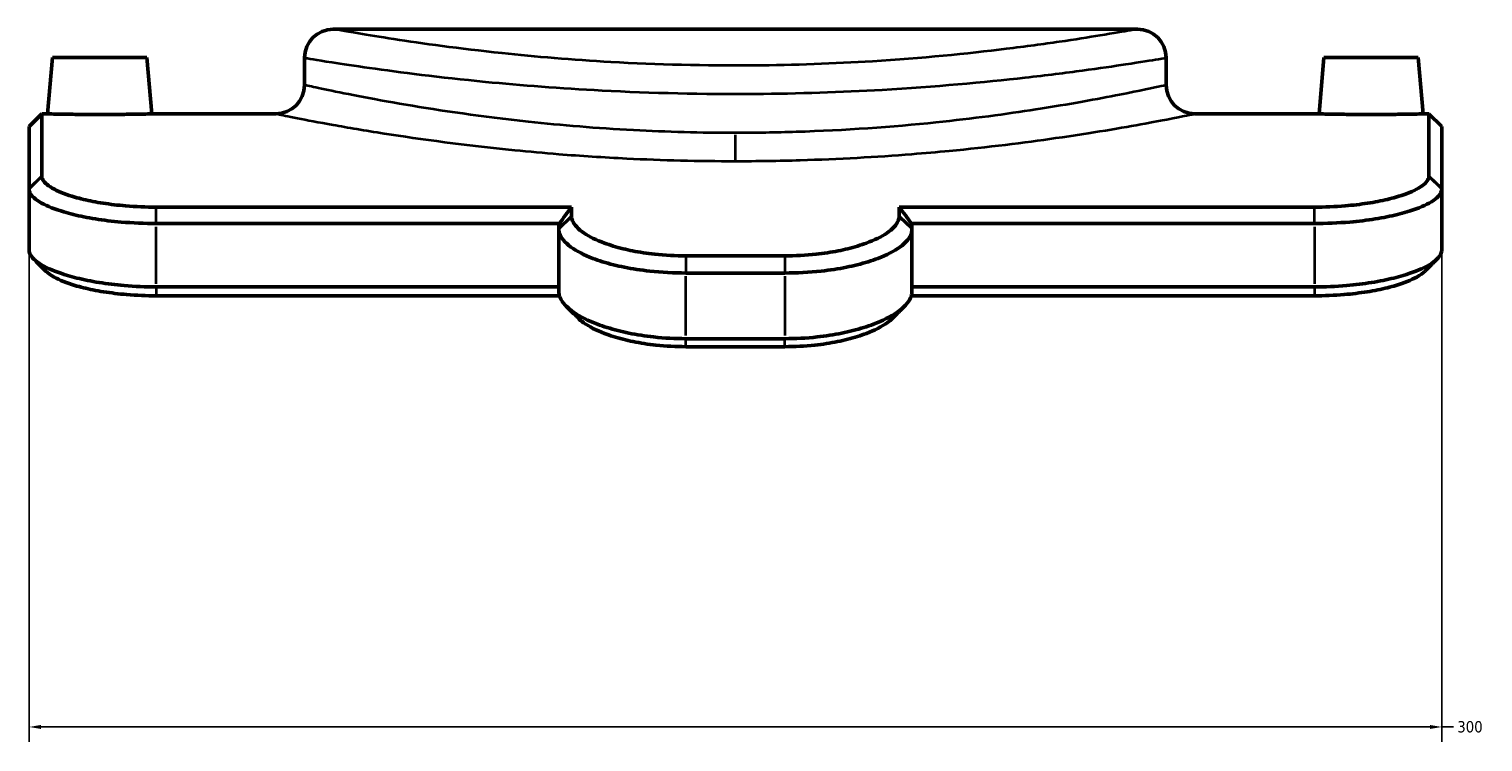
# Model space of a CAD drawing. Header units: millimetres. Extents: x -456 to 1391, y -624 to 930.
# Tile 8 of 9: x 1058 to 1367, y 156 to 307. Entities that reach past the tile are written whole.
import ezdxf

# ---------------------------------------------------------------- set-up
doc = ezdxf.new("R2010")
doc.units = ezdxf.units.MM
for name, color, linetype, lineweight in [('Dimension (ANSI)', 7, 'Continuous', 25), ('Visible (ANSI)', 7, 'Continuous', 50), ('Visible Narrow (ANSI)', 7, 'Continuous', 35)]:
    doc.layers.add(name, color=color, linetype=linetype, lineweight=lineweight)
doc.styles.add('Note Text (ANSI)', font='tahoma.ttf')
doc.dimstyles.new('Default - mm (ANSI)', dxfattribs={"dimtxt": 2.4, "dimasz": 2.5, "dimexe": 3.175, "dimexo": 1.6002, "dimgap": 0.8, "dimtad": 0, "dimtoh": 1, "dimdec": 0, "dimrnd": 1e-08, "dimzin": 4, "dimdsep": 46, "dimtxsty": 'Note Text (ANSI)', "dimcen": 0.09, "dimdle": 10, "dimclrd": 256, "dimclre": 256, "dimclrt": 5, "dimadec": 1, "dimazin": 1, "dimtfac": 1.27, "dimtofl": 0, "dimtmove": 0, "dimatfit": 3, "dimfxl": 1, "dimtolj": 1, "dimtzin": 4, "dimlwd": -1, "dimlwe": -1, "dimarcsym": 0})

# ---------------------------------------------------------------- blocks, each defined once
blk = doc.blocks.new('*D7')
at = {"layer": 'Defpoints', "color": 0, "transparency": 16777216}
for p in [(1058.49, 273.58), (1358.49, 273.58), (1358.49, 159.2)]:
    blk.add_point(p, dxfattribs=at)
at = {"layer": 'Dimension (ANSI)', "transparency": 16777216}
for p, q in [((1058.49, 271.98), (1058.49, 156.03)), ((1358.49, 271.98), (1358.49, 156.03)), ((1060.99, 159.2), (1355.99, 159.2)), ((1358.49, 159.2), (1360.99, 159.2))]:
    blk.add_line(p, q, dxfattribs=at)
for points in [[(1060.99, 159.62), (1060.99, 158.78), (1058.49, 159.2)], [(1355.99, 159.62), (1355.99, 158.78), (1358.49, 159.2)]]:
    blk.add_solid(points, dxfattribs=at)
at = {"layer": 'Dimension (ANSI)', "color": 5, "transparency": 16777216, "insert": (1361.79, 160.45), "char_height": 2.4, "attachment_point": 1, "style": 'Note Text (ANSI)'}
blk.add_mtext('\\A1;300', dxfattribs=at)

msp = doc.modelspace()

# ---------------------------------------------------------------- linework, layer by layer
at = {"layer": 'Visible (ANSI)'}
for p, q in [((1293.89, 307.37), (1123.09, 307.37)), ((1063.49, 301.37), (1062.44, 289.37)), ((1063.49, 301.37), (1083.49, 301.37)), ((1083.49, 301.37), (1084.54, 289.37)), ((1116.99, 301.27), (1116.99, 295.47)), ((1299.99, 301.27), (1299.99, 295.47)), ((1333.49, 301.37), (1332.44, 289.37)), ((1333.49, 301.37), (1353.49, 301.37)), ((1353.49, 301.37), (1354.54, 289.37)), ((1058.49, 286.67), (1061.19, 289.37)), ((1061.19, 289.37), (1061.19, 276.2)), ((1062.44, 289.37), (1061.19, 289.37)), ((1110.89, 289.37), (1084.54, 289.37)), ((1332.44, 289.37), (1306.09, 289.37)), ((1355.79, 289.37), (1354.54, 289.37)), ((1355.79, 276.2), (1355.79, 289.37)), ((1358.49, 286.67), (1355.79, 289.37)), ((1058.49, 273.58), (1058.49, 286.67)), ((1358.49, 286.67), (1358.49, 273.58)), ((1058.49, 273.58), (1058.49, 273.42)), ((1058.49, 273.42), (1058.49, 260.44)), ((1358.49, 273.42), (1358.49, 273.58)), ((1358.49, 260.44), (1358.49, 273.42)), ((1173.69, 269.58), (1085.49, 269.58)), ((1173.69, 269.58), (1173.69, 267.71)), ((1331.49, 269.58), (1243.29, 269.58)), ((1243.29, 267.71), (1243.29, 269.58)), ((1085.49, 266.1), (1171.11, 266.1)), ((1170.99, 265.13), (1170.99, 265.97)), ((1245.87, 266.1), (1331.49, 266.1)), ((1245.99, 265.97), (1245.99, 265.13)), ((1170.99, 265.13), (1170.99, 264.87)), ((1170.99, 264.87), (1170.99, 251.64)), ((1245.99, 264.87), (1245.99, 265.13)), ((1245.99, 251.64), (1245.99, 264.87)), ((1218.99, 259.24), (1197.99, 259.24)), ((1197.99, 255.58), (1218.99, 255.58)), ((1170.99, 252.63), (1085.49, 252.63)), ((1085.49, 250.75), (1171.13, 250.75)), ((1245.86, 250.75), (1331.49, 250.75)), ((1331.49, 252.63), (1245.99, 252.63)), ((1218.99, 241.64), (1197.99, 241.64)), ((1197.99, 239.94), (1218.99, 239.94))]:
    msp.add_line(p, q, dxfattribs=at)
for centre, start, end in [((1123.09, 301.27), 90, 180), ((1293.89, 301.27), 0, 90), ((1110.89, 295.47), 270, 0), ((1306.09, 295.47), 180, 270)]:
    msp.add_arc(centre, 6.1, start, end, dxfattribs=at)
for points, knots in [([(1073.49, 289.24), (1072.1, 289.24), (1070.62, 289.25), (1067.9, 289.27), (1066.66, 289.29), (1064.7, 289.32), (1063.85, 289.34), (1062.72, 289.37), (1062.44, 289.37), (1062.44, 289.37)], [0, 0, 0, 0, 0.416515, 0.416515, 0.83303, 0.83303, 1.249446, 1.249446, 1.665863, 1.665863, 1.665863, 1.665863]), ([(1084.54, 289.37), (1084.54, 289.37), (1084.27, 289.37), (1083.14, 289.34), (1082.29, 289.32), (1080.33, 289.29), (1079.09, 289.27), (1076.36, 289.25), (1074.88, 289.24), (1073.49, 289.24)], [4.997589, 4.997589, 4.997589, 4.997589, 5.413893, 5.413893, 5.830197, 5.830197, 6.246825, 6.246825, 6.663452, 6.663452, 6.663452, 6.663452]), ([(1343.49, 289.24), (1342.1, 289.24), (1340.62, 289.25), (1337.9, 289.27), (1336.66, 289.29), (1334.7, 289.32), (1333.85, 289.34), (1332.72, 289.37), (1332.44, 289.37), (1332.44, 289.37)], [0, 0, 0, 0, 0.416628, 0.416628, 0.833255, 0.833255, 1.249559, 1.249559, 1.665863, 1.665863, 1.665863, 1.665863]), ([(1354.54, 289.37), (1354.54, 289.37), (1354.27, 289.37), (1353.14, 289.34), (1352.29, 289.32), (1350.33, 289.29), (1349.09, 289.27), (1346.36, 289.25), (1344.88, 289.24), (1343.49, 289.24)], [4.997589, 4.997589, 4.997589, 4.997589, 5.414006, 5.414006, 5.830423, 5.830423, 6.246937, 6.246937, 6.663452, 6.663452, 6.663452, 6.663452]), ([(1061.2, 276.06), (1061.2, 276.08), (1061.2, 276.11), (1061.19, 276.15), (1061.19, 276.18), (1061.19, 276.2)], [12.33333916, 12.33333916, 12.33333916, 12.33333916, 12.36611432, 12.36611432, 12.39888949, 12.39888949, 12.39888949, 12.39888949]), ([(1085.49, 269.58), (1083.37, 269.58), (1081.15, 269.67), (1077.35, 269.98), (1075.74, 270.17), (1073.48, 270.52), (1072.75, 270.65), (1071.35, 270.92), (1070.68, 271.07), (1069.4, 271.37), (1068.8, 271.53), (1068.23, 271.69), (1066.53, 272.18), (1065.02, 272.75), (1062.62, 274.02), (1061.79, 274.71), (1061.29, 275.61), (1061.22, 275.84), (1061.2, 276.06)], [8.257233, 8.257233, 8.257233, 8.257233, 8.969087, 8.969087, 9.512052, 9.512052, 9.781976, 9.781976, 10.055018, 10.055018, 10.328061, 10.328061, 10.328061, 11.14407, 11.14407, 12.025586, 12.025586, 12.333339, 12.333339, 12.333339, 12.333339]), ([(1355.79, 276.06), (1355.76, 275.84), (1355.69, 275.61), (1355.2, 274.71), (1354.37, 274.02), (1351.96, 272.75), (1350.45, 272.18), (1348.75, 271.69), (1348.19, 271.53), (1347.59, 271.37), (1346.31, 271.07), (1345.64, 270.92), (1344.23, 270.65), (1343.51, 270.52), (1341.25, 270.17), (1339.64, 269.98), (1335.84, 269.67), (1333.62, 269.58), (1331.49, 269.58)], [12.438359, 12.438359, 12.438359, 12.438359, 12.746113, 12.746113, 13.627629, 13.627629, 14.443637, 14.443637, 14.443637, 14.71668, 14.71668, 14.989723, 14.989723, 15.259646, 15.259646, 15.802612, 15.802612, 16.514466, 16.514466, 16.514466, 16.514466]), ([(1355.79, 276.2), (1355.79, 276.18), (1355.79, 276.15), (1355.79, 276.11), (1355.79, 276.08), (1355.79, 276.06)], [12.37280908, 12.37280908, 12.37280908, 12.37280908, 12.40558424, 12.40558424, 12.4383594, 12.4383594, 12.4383594, 12.4383594]), ([(1058.49, 273.42), (1058.49, 273.18), (1058.55, 272.93), (1059, 271.94), (1059.84, 271.16), (1062.39, 269.74), (1064.03, 269.09), (1065.9, 268.54), (1066.52, 268.35), (1067.19, 268.17), (1068.61, 267.82), (1069.36, 267.66), (1070.93, 267.34), (1071.75, 267.19), (1074.31, 266.79), (1076.14, 266.57), (1080.49, 266.2), (1083.05, 266.1), (1085.49, 266.1)], [-12.333339, -12.333339, -12.333339, -12.333339, -12.025586, -12.025586, -11.14407, -11.14407, -10.328061, -10.328061, -10.328061, -10.055018, -10.055018, -9.781976, -9.781976, -9.512052, -9.512052, -8.969087, -8.969087, -8.257233, -8.257233, -8.257233, -8.257233]), ([(1331.49, 266.1), (1333.94, 266.1), (1336.49, 266.2), (1340.84, 266.57), (1342.67, 266.79), (1345.23, 267.19), (1346.05, 267.34), (1347.63, 267.66), (1348.38, 267.82), (1349.8, 268.17), (1350.46, 268.35), (1351.09, 268.54), (1352.96, 269.09), (1354.6, 269.74), (1357.14, 271.16), (1357.99, 271.94), (1358.44, 272.93), (1358.49, 273.18), (1358.49, 273.42)], [-16.514466, -16.514466, -16.514466, -16.514466, -15.802612, -15.802612, -15.259646, -15.259646, -14.989723, -14.989723, -14.71668, -14.71668, -14.443637, -14.443637, -14.443637, -13.627629, -13.627629, -12.746113, -12.746113, -12.438359, -12.438359, -12.438359, -12.438359]), ([(1173.7, 267.47), (1173.7, 267.51), (1173.7, 267.55), (1173.69, 267.63), (1173.69, 267.67), (1173.69, 267.71)], [12.43982875, 12.43982875, 12.43982875, 12.43982875, 12.48241753, 12.48241753, 12.52500631, 12.52500631, 12.52500631, 12.52500631]), ([(1197.99, 259.24), (1195.82, 259.24), (1193.55, 259.35), (1189.73, 259.76), (1188.15, 260), (1185.96, 260.43), (1185.28, 260.58), (1183.89, 260.92), (1183.2, 261.11), (1181.88, 261.51), (1181.27, 261.71), (1180.68, 261.93), (1178.99, 262.55), (1177.49, 263.28), (1175.09, 264.9), (1174.26, 265.81), (1173.8, 266.95), (1173.73, 267.21), (1173.7, 267.47)], [8.338169, 8.338169, 8.338169, 8.338169, 9.068455, 9.068455, 9.607612, 9.607612, 9.86195, 9.86195, 10.146769, 10.146769, 10.431588, 10.431588, 10.431588, 11.255564, 11.255564, 12.160058, 12.160058, 12.439829, 12.439829, 12.439829, 12.439829]), ([(1243.28, 267.47), (1243.26, 267.21), (1243.19, 266.95), (1242.73, 265.81), (1241.9, 264.9), (1239.5, 263.28), (1238, 262.55), (1236.31, 261.93), (1235.72, 261.71), (1235.11, 261.51), (1233.79, 261.11), (1233.09, 260.92), (1231.71, 260.58), (1231.03, 260.43), (1228.84, 260), (1227.26, 259.76), (1223.44, 259.35), (1221.17, 259.24), (1218.99, 259.24)], [12.574679, 12.574679, 12.574679, 12.574679, 12.85445, 12.85445, 13.758944, 13.758944, 14.58292, 14.58292, 14.58292, 14.867739, 14.867739, 15.152558, 15.152558, 15.406896, 15.406896, 15.946053, 15.946053, 16.676339, 16.676339, 16.676339, 16.676339]), ([(1243.29, 267.71), (1243.29, 267.67), (1243.29, 267.63), (1243.29, 267.55), (1243.29, 267.51), (1243.28, 267.47)], [12.48950162, 12.48950162, 12.48950162, 12.48950162, 12.53209039, 12.53209039, 12.57467917, 12.57467917, 12.57467917, 12.57467917]), ([(1170.99, 264.87), (1170.99, 264.59), (1171.04, 264.3), (1171.43, 263.05), (1172.25, 262.05), (1174.76, 260.23), (1176.36, 259.4), (1178.22, 258.69), (1178.87, 258.45), (1179.54, 258.21), (1181.01, 257.76), (1181.79, 257.54), (1183.35, 257.15), (1184.12, 256.98), (1186.6, 256.48), (1188.42, 256.19), (1192.82, 255.71), (1195.47, 255.58), (1197.99, 255.58)], [-12.439829, -12.439829, -12.439829, -12.439829, -12.160058, -12.160058, -11.255564, -11.255564, -10.431588, -10.431588, -10.431588, -10.146769, -10.146769, -9.86195, -9.86195, -9.607612, -9.607612, -9.068455, -9.068455, -8.338169, -8.338169, -8.338169, -8.338169]), ([(1218.99, 255.58), (1221.52, 255.58), (1224.16, 255.71), (1228.57, 256.19), (1230.38, 256.48), (1232.87, 256.98), (1233.64, 257.15), (1235.19, 257.54), (1235.98, 257.76), (1237.44, 258.21), (1238.12, 258.45), (1238.76, 258.69), (1240.62, 259.4), (1242.23, 260.23), (1244.74, 262.05), (1245.56, 263.05), (1245.95, 264.3), (1245.99, 264.59), (1245.99, 264.87)], [-16.676339, -16.676339, -16.676339, -16.676339, -15.946053, -15.946053, -15.406896, -15.406896, -15.152558, -15.152558, -14.867739, -14.867739, -14.58292, -14.58292, -14.58292, -13.758944, -13.758944, -12.85445, -12.85445, -12.574679, -12.574679, -12.574679, -12.574679]), ([(1058.5, 260.28), (1058.5, 260.3), (1058.5, 260.33), (1058.49, 260.39), (1058.49, 260.42), (1058.49, 260.44)], [0.062418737, 0.062418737, 0.062418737, 0.062418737, 0.063172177, 0.063172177, 0.063925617, 0.063925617, 0.063925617, 0.063925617]), ([(1085.49, 252.63), (1083.27, 252.63), (1080.96, 252.73), (1076.87, 253.07), (1075.08, 253.29), (1072.53, 253.7), (1071.7, 253.86), (1070.12, 254.18), (1069.38, 254.34), (1067.96, 254.7), (1067.3, 254.88), (1066.66, 255.07), (1064.74, 255.64), (1063.02, 256.31), (1060.22, 257.81), (1059.24, 258.64), (1058.62, 259.71), (1058.53, 260), (1058.5, 260.28)], [-8.267652, -8.267652, -8.267652, -8.267652, -7.579797, -7.579797, -7.024044, -7.024044, -6.742955, -6.742955, -6.468291, -6.468291, -6.193627, -6.193627, -6.193627, -5.36321, -5.36321, -4.455144, -4.455144, -4.119602, -4.119602, -4.119602, -4.119602]), ([(1358.49, 260.28), (1358.46, 260), (1358.36, 259.71), (1357.75, 258.64), (1356.76, 257.81), (1353.97, 256.31), (1352.24, 255.64), (1350.32, 255.07), (1349.69, 254.88), (1349.02, 254.7), (1347.61, 254.34), (1346.86, 254.18), (1345.29, 253.86), (1344.46, 253.7), (1341.91, 253.29), (1340.12, 253.07), (1336.03, 252.73), (1333.71, 252.63), (1331.49, 252.63)], [-20.683403, -20.683403, -20.683403, -20.683403, -20.347861, -20.347861, -19.439796, -19.439796, -18.609378, -18.609378, -18.609378, -18.334714, -18.334714, -18.06005, -18.06005, -17.778961, -17.778961, -17.223208, -17.223208, -16.535353, -16.535353, -16.535353, -16.535353]), ([(1358.49, 260.44), (1358.49, 260.42), (1358.49, 260.39), (1358.49, 260.33), (1358.49, 260.3), (1358.49, 260.28)], [-0.063925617, -0.063925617, -0.063925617, -0.063925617, -0.063172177, -0.063172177, -0.062418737, -0.062418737, -0.062418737, -0.062418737]), ([(1062.03, 256.01), (1062.46, 255.58), (1063.06, 255.15), (1064.97, 254.08), (1066.5, 253.47), (1068.23, 252.95), (1068.8, 252.78), (1069.4, 252.62), (1070.68, 252.3), (1071.36, 252.15), (1072.79, 251.86), (1073.55, 251.72), (1075.88, 251.35), (1077.53, 251.15), (1081.3, 250.83), (1083.44, 250.75), (1085.49, 250.75)], [4.8243, 4.8243, 4.8243, 4.8243, 5.36321, 5.36321, 6.193627, 6.193627, 6.193627, 6.468291, 6.468291, 6.742955, 6.742955, 7.024044, 7.024044, 7.579797, 7.579797, 8.267652, 8.267652, 8.267652, 8.267652]), ([(1331.49, 250.75), (1333.55, 250.75), (1335.69, 250.83), (1339.46, 251.15), (1341.11, 251.35), (1343.44, 251.72), (1344.2, 251.86), (1345.63, 252.15), (1346.31, 252.3), (1347.59, 252.62), (1348.19, 252.78), (1348.76, 252.95), (1350.49, 253.47), (1352.02, 254.08), (1353.93, 255.15), (1354.53, 255.58), (1354.96, 256.01)], [16.535353, 16.535353, 16.535353, 16.535353, 17.223208, 17.223208, 17.778961, 17.778961, 18.06005, 18.06005, 18.334714, 18.334714, 18.609378, 18.609378, 18.609378, 19.439796, 19.439796, 19.978706, 19.978706, 19.978706, 19.978706]), ([(1171.01, 251.36), (1171, 251.41), (1171, 251.45), (1170.99, 251.54), (1170.99, 251.59), (1170.99, 251.64)], [-0.008177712, -0.008177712, -0.008177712, -0.008177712, -0.007196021, -0.007196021, -0.006214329, -0.006214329, -0.006214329, -0.006214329]), ([(1197.99, 241.64), (1195.75, 241.64), (1193.41, 241.76), (1189.33, 242.2), (1187.56, 242.48), (1185.09, 242.98), (1184.3, 243.16), (1182.75, 243.56), (1181.97, 243.78), (1180.51, 244.24), (1179.83, 244.47), (1179.18, 244.72), (1177.26, 245.45), (1175.54, 246.3), (1172.72, 248.22), (1171.72, 249.3), (1171.13, 250.68), (1171.04, 251.02), (1171.01, 251.36)], [-8.356173, -8.356173, -8.356173, -8.356173, -7.655258, -7.655258, -7.1001, -7.1001, -6.832491, -6.832491, -6.544942, -6.544942, -6.257392, -6.257392, -6.257392, -5.414684, -5.414684, -4.476321, -4.476321, -4.158611, -4.158611, -4.158611, -4.158611]), ([(1245.98, 251.36), (1245.95, 251.02), (1245.86, 250.68), (1245.26, 249.3), (1244.26, 248.22), (1241.45, 246.3), (1239.73, 245.45), (1237.81, 244.72), (1237.16, 244.47), (1236.47, 244.24), (1235.01, 243.78), (1234.24, 243.56), (1232.68, 243.16), (1231.9, 242.98), (1229.43, 242.48), (1227.66, 242.2), (1223.57, 241.76), (1221.24, 241.64), (1218.99, 241.64)], [-20.909907, -20.909907, -20.909907, -20.909907, -20.592197, -20.592197, -19.653834, -19.653834, -18.811126, -18.811126, -18.811126, -18.523576, -18.523576, -18.236027, -18.236027, -17.968418, -17.968418, -17.41326, -17.41326, -16.712345, -16.712345, -16.712345, -16.712345]), ([(1245.99, 251.64), (1245.99, 251.59), (1245.99, 251.54), (1245.99, 251.45), (1245.98, 251.41), (1245.98, 251.36)], [-0.06584802, -0.06584802, -0.06584802, -0.06584802, -0.064866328, -0.064866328, -0.063884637, -0.063884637, -0.063884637, -0.063884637]), ([(1175.07, 246.04), (1175.41, 245.7), (1175.81, 245.36), (1177.42, 244.2), (1178.94, 243.42), (1180.67, 242.76), (1181.26, 242.53), (1181.87, 242.32), (1183.2, 241.9), (1183.9, 241.7), (1185.33, 241.33), (1186.04, 241.17), (1188.32, 240.71), (1189.95, 240.45), (1193.73, 240.05), (1195.91, 239.94), (1197.99, 239.94)], [5.07755, 5.07755, 5.07755, 5.07755, 5.414684, 5.414684, 6.257392, 6.257392, 6.257392, 6.544942, 6.544942, 6.832491, 6.832491, 7.1001, 7.1001, 7.655258, 7.655258, 8.356173, 8.356173, 8.356173, 8.356173]), ([(1218.99, 239.94), (1221.08, 239.94), (1223.25, 240.05), (1227.04, 240.45), (1228.67, 240.71), (1230.94, 241.17), (1231.66, 241.33), (1233.08, 241.7), (1233.78, 241.9), (1235.11, 242.32), (1235.73, 242.53), (1236.32, 242.76), (1238.05, 243.42), (1239.57, 244.2), (1241.18, 245.36), (1241.58, 245.7), (1241.92, 246.04)], [16.712345, 16.712345, 16.712345, 16.712345, 17.41326, 17.41326, 17.968418, 17.968418, 18.236027, 18.236027, 18.523576, 18.523576, 18.811126, 18.811126, 18.811126, 19.653834, 19.653834, 19.990968, 19.990968, 19.990968, 19.990968])]:
    msp.add_open_spline(points, degree=3, knots=knots, dxfattribs=at)
for points in [[(1173.69, 269.58), (1172.83, 268.42), (1171.97, 267.26), (1171.11, 266.1)], [(1243.29, 269.58), (1244.16, 268.42), (1245.02, 267.26), (1245.87, 266.1)], [(1062.02, 256.01), (1061.16, 256.88), (1060.3, 257.74), (1059.43, 258.6)], [(1357.55, 258.6), (1356.69, 257.74), (1355.82, 256.88), (1354.96, 256.01)], [(1175.07, 246.04), (1174.23, 246.88), (1173.39, 247.72), (1172.56, 248.55)], [(1244.43, 248.55), (1243.59, 247.72), (1242.75, 246.88), (1241.92, 246.04)]]:
    msp.add_open_spline(points, degree=3, dxfattribs=at)
for points, weights in [([(1171.11, 266.1), (1171.05, 266.03), (1170.99, 265.97)], [1.02597922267, 1.02597733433, 1.02597542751]), ([(1245.99, 265.97), (1245.93, 266.03), (1245.87, 266.1)], [1.02597542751, 1.02597733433, 1.02597922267])]:
    msp.add_rational_spline(points, weights, degree=2, dxfattribs=at)
at = {"layer": 'Visible Narrow (ANSI)'}
for p, q in [((1208.49, 279.45), (1208.49, 284.9)), ((1058.63, 273.71), (1061.06, 276.07)), ((1061.06, 275.93), (1058.63, 273.55)), ((1358.36, 273.55), (1355.92, 275.93)), ((1355.93, 276.07), (1358.36, 273.71)), ((1085.49, 266.27), (1085.49, 269.41)), ((1331.49, 266.27), (1331.49, 269.41)), ((1171.13, 265.26), (1173.56, 267.58)), ((1173.57, 267.34), (1171.13, 265)), ((1245.86, 265), (1243.42, 267.34)), ((1243.43, 267.58), (1245.86, 265.26)), ((1085.49, 253.3), (1085.49, 265.42)), ((1331.49, 265.42), (1331.49, 253.3)), ((1197.99, 259.05), (1197.99, 255.76)), ((1218.99, 259.05), (1218.99, 255.76)), ((1197.99, 242.33), (1197.99, 254.88)), ((1218.99, 254.88), (1218.99, 242.33)), ((1085.49, 252.54), (1085.49, 250.84)), ((1331.49, 252.54), (1331.49, 250.84)), ((1197.99, 240.02), (1197.99, 241.55)), ((1218.99, 240.02), (1218.99, 241.55))]:
    msp.add_line(p, q, dxfattribs=at)
msp.add_arc((1293.89, 301.27), 6.1, 4.5, 85.5, dxfattribs=at)
for points, knots in [([(1293.89, 307.37), (1293.89, 307.37), (1293.37, 307.28), (1291.01, 306.86), (1288.85, 306.48), (1283.52, 305.61), (1280.63, 305.15), (1273.94, 304.17), (1270.14, 303.66), (1257.75, 302.14), (1248.05, 301.17), (1229.52, 300.02), (1221, 299.7), (1202.16, 299.55), (1191.82, 299.81), (1173.83, 300.83), (1166.02, 301.49), (1149.8, 303.21), (1141.94, 304.3), (1133.02, 305.68), (1130.51, 306.09), (1125.34, 306.96), (1123.52, 307.3), (1123.12, 307.37), (1123.09, 307.37), (1123.09, 307.37)], [-69.111318, -69.111318, -69.111318, -69.111318, -67.43065, -67.43065, -65.280701, -65.280701, -63.53253, -63.53253, -61.784353, -61.784353, -58.342527, -58.342527, -55.693872, -55.693872, -52.5239, -52.5239, -49.849409, -49.849409, -46.361875, -46.361875, -44.620917, -44.620917, -41.812602, -41.812602, -41.466789, -41.466789, -41.466789, -41.466789]), ([(1116.99, 301.27), (1116.99, 301.27), (1117.02, 301.27), (1117.45, 301.2), (1119.4, 300.87), (1124.94, 300), (1127.62, 299.6), (1137.19, 298.24), (1145.61, 297.16), (1162.98, 295.47), (1171.35, 294.81), (1190.62, 293.81), (1201.71, 293.54), (1221.9, 293.7), (1231.02, 294.01), (1250.87, 295.15), (1261.26, 296.1), (1274.54, 297.6), (1278.61, 298.11), (1285.78, 299.08), (1288.88, 299.53), (1294.58, 300.39), (1296.9, 300.77), (1299.43, 301.18), (1299.99, 301.27), (1299.99, 301.27)], [41.466789, 41.466789, 41.466789, 41.466789, 41.812602, 41.812602, 44.620917, 44.620917, 46.361875, 46.361875, 49.849409, 49.849409, 52.5239, 52.5239, 55.693872, 55.693872, 58.342527, 58.342527, 61.784353, 61.784353, 63.53253, 63.53253, 65.280701, 65.280701, 67.43065, 67.43065, 69.111318, 69.111318, 69.111318, 69.111318]), ([(1208.49, 285.32), (1201.21, 285.32), (1193.92, 285.52), (1179.08, 286.3), (1171.57, 286.93), (1154.69, 288.74), (1145.83, 290.05), (1134.71, 291.93), (1131.31, 292.56), (1125.51, 293.68), (1123.13, 294.16), (1119.38, 294.95), (1118.08, 295.24), (1117.14, 295.44), (1116.99, 295.47), (1116.99, 295.47)], [0, 0, 0, 0, 2.096906, 2.096906, 4.400923, 4.400923, 7.65766, 7.65766, 9.386882, 9.386882, 11.116099, 11.116099, 12.953139, 12.953139, 13.825184, 13.825184, 13.825184, 13.825184]), ([(1299.99, 295.47), (1299.99, 295.47), (1299.64, 295.39), (1297.45, 294.92), (1294.45, 294.27), (1285.53, 292.52), (1279.5, 291.4), (1266.01, 289.31), (1258.84, 288.34), (1241.84, 286.58), (1231.75, 285.85), (1217.12, 285.39), (1212.81, 285.32), (1208.49, 285.32)], [41.475251, 41.475251, 41.475251, 41.475251, 42.817452, 42.817452, 45.602539, 45.602539, 48.509213, 48.509213, 51.046386, 51.046386, 54.058649, 54.058649, 55.300409, 55.300409, 55.300409, 55.300409]), ([(1110.9, 289.37), (1110.89, 289.37), (1111.05, 289.34), (1112.05, 289.14), (1113.44, 288.86), (1117.44, 288.08), (1119.98, 287.6), (1126.16, 286.49), (1129.79, 285.87), (1141.65, 284.02), (1151.1, 282.72), (1164.68, 281.38), (1167.8, 281.1), (1170.99, 280.84)], [-13.825184, -13.825184, -13.825184, -13.825184, -12.953139, -12.953139, -11.116099, -11.116099, -9.386882, -9.386882, -7.65766, -7.65766, -4.400923, -4.400923, -3.465142, -3.465142, -3.465142, -3.465142]), ([(1245.99, 280.84), (1248.69, 281.06), (1251.33, 281.29), (1262.2, 282.33), (1269.85, 283.29), (1284.23, 285.35), (1290.67, 286.45), (1300.18, 288.19), (1303.38, 288.83), (1305.71, 289.3), (1306.09, 289.37), (1306.09, 289.37)], [-51.835317, -51.835317, -51.835317, -51.835317, -51.046386, -51.046386, -48.509213, -48.509213, -45.602539, -45.602539, -42.817452, -42.817452, -41.475251, -41.475251, -41.475251, -41.475251]), ([(1170.99, 280.84), (1175.66, 280.47), (1180.49, 280.16), (1192.95, 279.55), (1200.72, 279.35), (1208.49, 279.35)], [-3.465142, -3.465142, -3.465142, -3.465142, -2.096906, -2.096906, 0, 0, 0, 0]), ([(1208.49, 279.35), (1213.1, 279.35), (1217.7, 279.42), (1230.41, 279.79), (1238.41, 280.24), (1245.99, 280.84)], [-55.300409, -55.300409, -55.300409, -55.300409, -54.058649, -54.058649, -51.835317, -51.835317, -51.835317, -51.835317])]:
    msp.add_open_spline(points, degree=3, knots=knots, dxfattribs=at)

# ---------------------------------------------------------------- dimensions: what is measured, and where the dimension line sits
at = {"layer": 'Dimension (ANSI)'}
dim = msp.add_linear_dim(base=(1358.49, 159.2), p1=(1058.49, 273.58), p2=(1358.49, 273.58), angle=180, dimstyle='Default - mm (ANSI)', override={"dimgap": 0.8, "dimtoh": 0, "dimdec": 0, "dimtol": 0, "dimlim": 0, "dimtp": 0, "dimtm": 0, "dimtdec": 2, "dimatfit": 2}, dxfattribs=at)
dim.commit()
dim.dimension.update_dxf_attribs({"geometry": '*D7', "text_midpoint": (1364.35, 159.2), "dimtype": 160})

doc.saveas('drawing.dxf')
